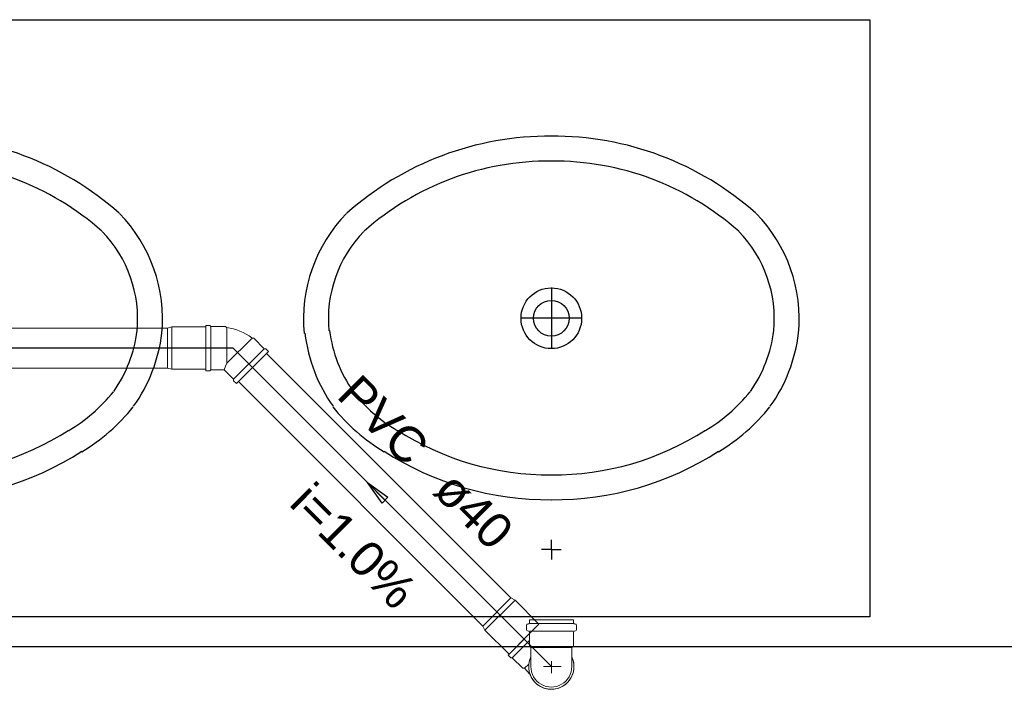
# Model space of a CAD drawing. Header units: millimetres. Extents: x 0 to 354, y 0 to 59.
# Tile 77 of 84: x 295.76 to 299.72, y 37.97 to 40.66. Entities that reach past the tile are written whole.
import ezdxf

# ---------------------------------------------------------------- set-up
doc = ezdxf.new("R2010")
doc.units = ezdxf.units.MM
for name, color, linetype, lineweight in [('AP-Colunas', 196, 'Continuous', 30), ('Simbolos', 3, 'Continuous', 20), ('SIMBOLOS INT', 1, 'Continuous', 30), ('Simbolos_int', 1, 'Continuous', 5), ('TQ-Sentido tubo', 32, 'Continuous', 20), ('TQ-Seção tubo', 32, 'Continuous', 20), ('TQ-Textos tubo', 1, 'Continuous', 20), ('TQ-Tubos detalhe', 32, 'Continuous', 30)]:
    doc.layers.add(name, color=color, linetype=linetype, lineweight=lineweight)
doc.styles.add('Arial', font='arial.ttf')
doc.styles.get("Standard").update_dxf_attribs({"font": 'arial.ttf'})
doc.dimstyles.get("Standard").update_dxf_attribs({"dimtxt": 0.18, "dimasz": 0.18, "dimexe": 0.18, "dimexo": 0.0625, "dimgap": 0.09, "dimtad": 0, "dimtih": 1, "dimtoh": 1, "dimdec": 4, "dimzin": 0, "dimdsep": 46, "dimtxsty": 'Standard', "dimcen": 0.09, "dimadec": 0, "dimazin": 0, "dimtfac": 1, "dimtdec": 4, "dimtofl": 0, "dimtmove": 0, "dimatfit": 3, "dimfxl": 1, "dimtolj": 1, "dimtzin": 0, "dimarcsym": 0})

msp = doc.modelspace()

# ---------------------------------------------------------------- linework, layer by layer
at = {"color": 1}
msp.add_line((303.4207, 38.1413), (292.6627, 38.1413), dxfattribs=at)
at = {"layer": 'AP-Colunas'}
msp.add_lwpolyline([(291.5017, 38.2613), (291.5017, 40.6613), (299.1817, 40.6613), (299.1817, 38.2613), (291.5017, 38.2613)], close=True, dxfattribs=at)
at = {"layer": 'Simbolos'}
for p, q in [((296.3747, 39.4263), (296.3567, 39.4213)), ((296.5107, 39.4263), (296.3747, 39.4263)), ((296.5107, 39.25), (296.5107, 39.4325)), ((296.5107, 39.4325), (296.5267, 39.4325)), ((296.5107, 39.4263), (296.5107, 39.2563)), ((296.5267, 39.4325), (296.5307, 39.4282)), ((296.5307, 39.4282), (296.5907, 39.4282)), ((296.5907, 39.4282), (296.5957, 39.4233)), ((296.7037, 39.3816), (296.6967, 39.3816)), ((296.7457, 39.3391), (296.7037, 39.3816)), ((296.7517, 39.3391), (296.7457, 39.3391)), ((296.7627, 39.3278), (296.7517, 39.3391)), ((296.6337, 39.1991), (296.7627, 39.3278)), ((296.3747, 39.2563), (296.3567, 39.2613)), ((296.5107, 39.2563), (296.3747, 39.2563)), ((296.5107, 39.25), (296.5267, 39.25)), ((296.5267, 39.25), (296.5307, 39.2543)), ((296.5307, 39.2543), (296.5847, 39.2543)), ((296.6227, 39.2161), (296.5847, 39.2543)), ((296.6227, 39.2104), (296.6227, 39.2161)), ((296.6337, 39.1991), (296.6227, 39.2104)), ((297.7547, 38.3279), (297.7377, 38.3371)), ((297.8507, 38.2317), (297.7547, 38.3279)), ((297.6337, 38.2077), (297.6247, 38.224)), ((297.8507, 38.2317), (297.7307, 38.1115)), ((297.8007, 38.2283), (297.8007, 38.2093)), ((297.8037, 38.2323), (297.8097, 38.2333)), ((297.8127, 38.2493), (297.9897, 38.2493)), ((297.8127, 38.2493), (297.8127, 38.2373)), ((297.9897, 38.2493), (297.9897, 38.2373)), ((297.9987, 38.2323), (297.9927, 38.2333)), ((298.0017, 38.2283), (298.0017, 38.2093)), ((297.7307, 38.1115), (297.6337, 38.2077)), ((297.7267, 38.1073), (297.8127, 38.1943)), ((297.8047, 38.2053), (297.8097, 38.2043)), ((297.8127, 38.2003), (297.8127, 38.1433)), ((297.9897, 38.2003), (297.9897, 38.1433)), ((297.9977, 38.2053), (297.9927, 38.2043)), ((297.8127, 38.1433), (297.8187, 38.1383)), ((297.9897, 38.1433), (297.9837, 38.1383)), ((297.7267, 38.1073), (297.7377, 38.0963)), ((297.8187, 38.1013), (297.8187, 38.1383)), ((297.8187, 38.0613), (297.8187, 38.1013)), ((297.9837, 38.1013), (297.9837, 38.1383)), ((297.9837, 38.0613), (297.9837, 38.1013)), ((297.7377, 38.0963), (297.7437, 38.0963)), ((297.7437, 38.0963), (297.7857, 38.0543)), ((297.7857, 38.0543), (297.7927, 38.0543)), ((297.8147, 38.0313), (297.7927, 38.0543))]:
    msp.add_line(p, q, dxfattribs=at)
for centre, radius, start, end in [((296.5587, 39.1935), 0.2337, 53.9328, 81.0673), ((297.8047, 38.2283), 0.004, 105, 180), ((297.8087, 38.2373), 0.004, 285, 0.0001), ((297.9937, 38.2373), 0.004, 180, 255), ((297.9977, 38.2283), 0.004, 0.0001, 75.0001), ((297.8047, 38.2093), 0.004, 180, 265), ((297.8087, 38.2003), 0.004, 0.0001, 85.0001), ((297.9937, 38.2003), 0.004, 95.0001, 180), ((297.9977, 38.2093), 0.004, 275, 0.0001), ((297.9007, 38.0613), 0.0823, 180, 0.0001)]:
    msp.add_arc(centre, radius, start, end, dxfattribs=at)
at = {"layer": 'SIMBOLOS INT', "linetype": 'Continuous'}
for p, q in [((297.9007, 39.5843), (297.9007, 39.3383)), ((298.0237, 39.4613), (297.7807, 39.4613)), ((297.9007, 38.5313), (297.9007, 38.5703)), ((297.9007, 38.5313), (297.8617, 38.5313)), ((297.9007, 38.5313), (297.9397, 38.5313)), ((297.9007, 38.5313), (297.9007, 38.4923))]:
    msp.add_line(p, q, dxfattribs=at)
for radius in [0.122, 0.072]:
    msp.add_circle((297.9007, 39.4613), radius, dxfattribs=at)
for centre, radius, start, end in [((295.3487, 38.9693), 1.2237, 48.324, 90.484), ((297.8917, 38.9693), 1.2237, 89.516, 131.676), ((297.9097, 38.9693), 1.2237, 48.324, 90.484), ((295.3487, 38.9693), 1.1237, 48.504, 90.484), ((297.8917, 38.9693), 1.1237, 89.516, 131.496), ((297.9097, 38.9693), 1.1237, 48.504, 90.484), ((295.7297, 39.4583), 0.6069, 354.452, 44.382), ((297.5107, 39.4583), 0.6069, 135.618, 185.548), ((298.2907, 39.4583), 0.6069, 354.452, 44.382), ((295.7297, 39.4583), 0.5069, 354.578, 44.002), ((297.5107, 39.4583), 0.5069, 135.998, 185.422), ((298.2907, 39.4583), 0.5069, 354.578, 44.002), ((295.7027, 39.4763), 0.5357, 324.805, 353.057), ((297.5407, 39.4763), 0.5357, 186.943, 215.195), ((298.2637, 39.4763), 0.5357, 324.805, 353.057), ((295.7027, 39.4763), 0.6357, 324.523, 353.177), ((297.5407, 39.4763), 0.6357, 186.823, 215.477), ((298.2637, 39.4763), 0.6357, 324.523, 353.177), ((295.6217, 39.5813), 0.6636, 300.575, 321.253), ((297.6187, 39.5813), 0.6636, 218.747, 239.424), ((298.1827, 39.5813), 0.6636, 300.575, 321.253), ((295.6217, 39.5813), 0.7636, 300.725, 321.484), ((297.6187, 39.5813), 0.7636, 218.516, 239.275), ((298.1827, 39.5813), 0.7636, 300.725, 321.484), ((295.3487, 39.9593), 1.1273, 269.55, 302.828), ((297.8917, 39.9593), 1.1273, 237.172, 270.45), ((297.9097, 39.9593), 1.1273, 269.55, 302.828), ((295.3487, 39.9593), 1.2273, 269.55, 302.738), ((297.8917, 39.9593), 1.2273, 237.262, 270.45), ((297.9097, 39.9593), 1.2273, 269.55, 302.738)]:
    msp.add_arc(centre, radius, start, end, dxfattribs=at)
at = {"layer": 'Simbolos_int'}
for p, q in [((296.3567, 39.4213), (296.3567, 39.2613)), ((296.3747, 39.4263), (296.3747, 39.2563)), ((296.5307, 39.2543), (296.5307, 39.4282)), ((296.5957, 39.4233), (296.5957, 39.2805)), ((296.5957, 39.2805), (296.6967, 39.3816)), ((296.7457, 39.3391), (296.6227, 39.2161)), ((296.5907, 39.2691), (296.5847, 39.2543)), ((296.5957, 39.2805), (296.5907, 39.2691)), ((297.7377, 38.3371), (297.6247, 38.224)), ((297.7547, 38.3279), (297.6337, 38.2077)), ((297.9897, 38.2343), (297.8127, 38.2343)), ((297.9897, 38.2043), (297.8127, 38.2043)), ((297.7437, 38.0963), (297.8127, 38.1663)), ((297.9837, 38.1383), (297.8187, 38.1383)), ((297.7927, 38.0543), (297.8107, 38.0713)), ((297.9397, 38.0613), (297.8687, 38.0613)), ((297.9007, 38.0343), (297.9007, 38.0833))]:
    msp.add_line(p, q, dxfattribs=at)
for start in [154.623, 199.623]:
    msp.add_arc((297.9007, 38.0613), 0.0912, start, 25.3769, dxfattribs=at)
at = {"layer": 'TQ-Seção tubo'}
for p, q in [((296.3567, 39.4213), (294.5777, 39.4213)), ((297.7377, 38.3371), (296.7547, 39.32)), ((296.3567, 39.2613), (294.5777, 39.2613)), ((297.6247, 38.224), (296.6417, 39.2069))]:
    msp.add_line(p, q, dxfattribs=at)
at = {"layer": 'TQ-Tubos detalhe'}
for p, q in [((296.6207, 39.3413), (294.0597, 39.3413)), ((297.9007, 38.0613), (296.6207, 39.3413))]:
    msp.add_line(p, q, dxfattribs=at)

# ---------------------------------------------------------------- texts
at = {"layer": 'TQ-Textos tubo', "char_height": 0.1412, "rotation": 314.9999, "line_spacing_factor": 0.798, "style": 'Arial'}
for s, insert, width, attachment_point in [('PVC', (297.3176, 38.8572), 0.50832, 9), ('i=1.0%', (297.0546, 38.4952), 1.01664, 8), ('ø40', (297.4166, 38.7582), 0.50832, 7)]:
    msp.add_mtext(s, dxfattribs=dict(at, insert=insert, width=width, attachment_point=attachment_point))

# ---------------------------------------------------------------- leaders
at = {"layer": 'TQ-Sentido tubo'}
msp.add_leader([(297.1607, 38.8011), (297.3607, 38.6014)], dimstyle='Standard', override={"dimasz": 0.1, "dimldrblk": 'CLOSED'}, dxfattribs=at)

doc.saveas('drawing.dxf')
